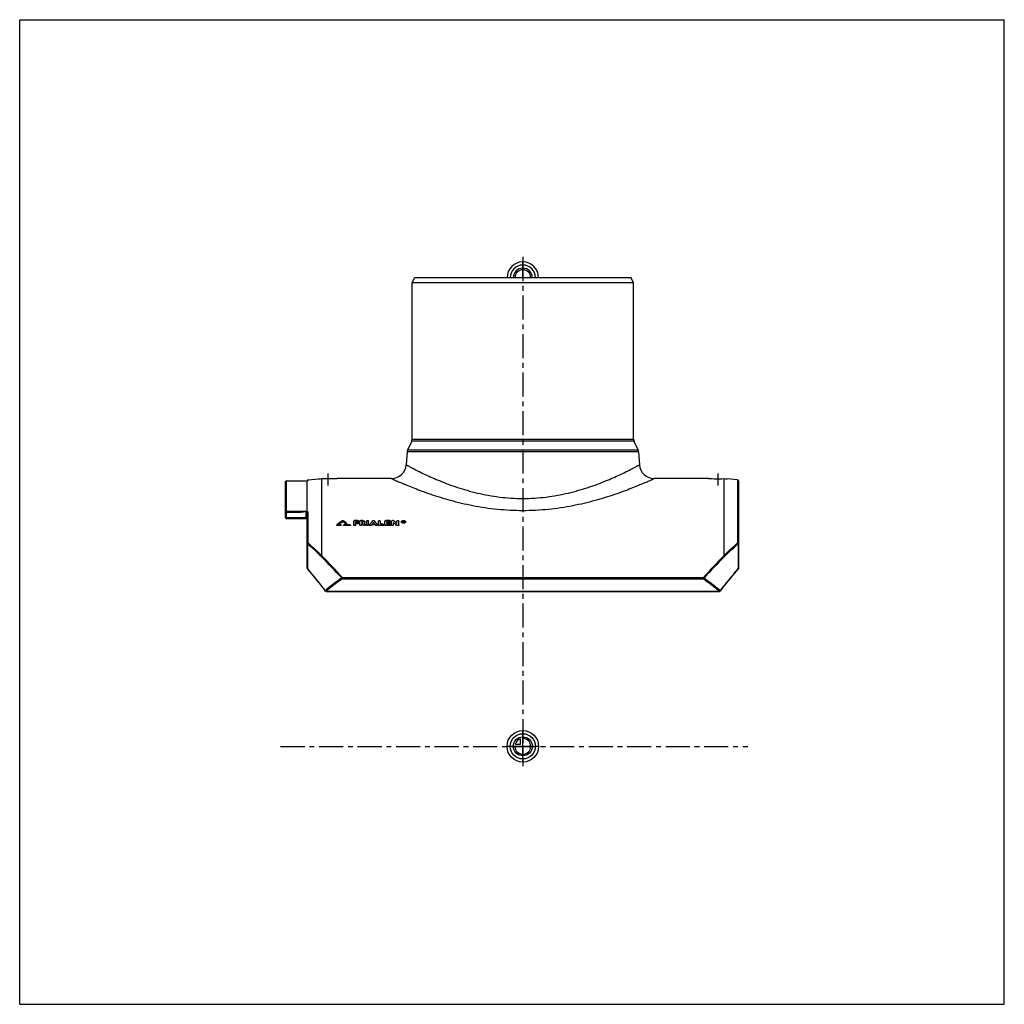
# Model space of a CAD drawing. Header units: millimetres. Extents: x 0 to 1000, y 0 to 1000.
import ezdxf

# ---------------------------------------------------------------- set-up
doc = ezdxf.new("R2010")
doc.units = ezdxf.units.MM
doc.header["$LTSCALE"] = 65.185185
doc.linetypes.add('CENTER', pattern=[0.6, 0.375, -0.075, 0.075, -0.075])
doc.layers.get('0').update_dxf_attribs({"linetype": 'CONTINUOUS'})
for name, color, linetype in [('ACHSEN_S', 7, 'CONTINUOUS'), ('FASEN', 7, 'CONTINUOUS'), ('KOERPER', 7, 'CONTINUOUS'), ('KONST.EL_MIT_GEO', 7, 'CONTINUOUS'), ('KURVEN', 7, 'CONTINUOUS'), ('RUNDUNG', 7, 'CONTINUOUS'), ('SCHNITT', 7, 'CONTINUOUS')]:
    doc.layers.add(name, color=color, linetype=linetype)

msp = doc.modelspace()

# ---------------------------------------------------------------- linework, layer by layer
at = {"color": 7, "linetype": 'Continuous'}
for p, q in [((0, 0), (0, 1000)), ((0, 1000), (1000, 1000)), ((1000, 0), (1000, 1000)), ((0, 0), (1000, 0))]:
    msp.add_line(p, q, dxfattribs=at)
at = {"layer": 'ACHSEN_S', "color": 40, "linetype": 'CENTER'}
for p, q in [((511, 759), (511, 241.8)), ((265, 262), (739.6, 262))]:
    msp.add_line(p, q, dxfattribs=at)
at = {"layer": 'FASEN', "color": 7, "linetype": 'Continuous'}
for p, q in [((398.5, 733), (401.4, 738)), ((398.5, 733), (623.5, 733)), ((401.4, 738), (620.6, 738)), ((623.5, 733), (620.6, 738)), ((292.9, 532.8), (303.5, 533.7)), ((729.1, 532.8), (718.5, 533.7))]:
    msp.add_line(p, q, dxfattribs=at)
at = {"layer": 'KOERPER', "color": 7, "linetype": 'Continuous'}
for p, q in [((398.5, 574.1), (398.5, 733)), ((623.5, 574.1), (623.5, 733)), ((377.6, 534), (322.5, 534)), ((699.5, 534), (644.4, 534))]:
    msp.add_line(p, q, dxfattribs=at)
at = {"layer": 'KONST.EL_MIT_GEO', "color": 7, "linetype": 'Continuous'}
for p, q in [((328.3, 490.2), (328.3, 490.5)), ((339.2, 486.7), (339.2, 490.7)), ((343.5, 491.3), (340.2, 491.3)), ((341.2, 489.4), (341.2, 490.2)), ((343.5, 490.2), (341.2, 490.2)), ((343.5, 490), (343.5, 490.2)), ((344.5, 490.5), (344.5, 490.7)), ((345.5, 486.7), (345.5, 490.7)), ((348, 491.3), (346.5, 491.3)), ((347.5, 489.4), (347.5, 490.2)), ((348, 490.2), (347.5, 490.2)), ((348, 490), (348, 490.2)), ((352.4, 486.7), (352.4, 490.7)), ((354.4, 486.7), (354.4, 490.7)), ((364.3, 486.7), (364.3, 490.7)), ((366.3, 487.5), (366.3, 490.7)), ((370.9, 486.7), (370.9, 490.7)), ((375.6, 491.3), (371.9, 491.3)), ((372.9, 489.4), (372.9, 490.2)), ((375.6, 490.2), (372.9, 490.2)), ((375.6, 490), (375.6, 490.2)), ((376.6, 490.5), (376.6, 490.7)), ((377.5, 486.7), (377.5, 490.7)), ((379.2, 491.3), (378.5, 491.3)), ((383.1, 488.3), (383.1, 490.7)), ((385.1, 486.7), (385.1, 490.7)), ((387.7, 489.9), (387.7, 490.1)), ((389.4, 489.3), (389.4, 490.7)), ((389.8, 490.7), (389.4, 490.7)), ((389.7, 490.2), (389.7, 490.6)), ((389.8, 490.6), (389.7, 490.6)), ((389.8, 490.3), (389.7, 490.3)), ((389.8, 490.2), (389.7, 490.2)), ((389.7, 489.2), (389.7, 490)), ((389.8, 490), (389.7, 490)), ((389.8, 490.3), (389.8, 490.6)), ((389.8, 489.8), (389.8, 490)), ((390, 490.3), (390, 490.4)), ((390.3, 490.1), (390.3, 490.4)), ((392, 489.9), (392, 490.1)), ((322, 486.7), (322, 486.5)), ((322.6, 486.2), (322.6, 486.4)), ((326, 486.4), (322.6, 486.4)), ((326, 486.2), (322.6, 486.2)), ((326, 487.1), (323.7, 487.1)), ((326, 486.2), (326, 486.4)), ((326.6, 486.5), (326.6, 486.7)), ((328.9, 486.7), (328.9, 486.5)), ((335.3, 487.1), (329.5, 487.1)), ((329.5, 486.2), (329.5, 486.4)), ((335.3, 486.4), (329.5, 486.4)), ((335.3, 486.2), (329.5, 486.2)), ((331, 488.2), (331, 488.4)), ((332, 488.4), (332, 488.6)), ((335.3, 486.2), (335.3, 486.4)), ((335.9, 486.5), (335.9, 486.7)), ((343.5, 490), (341.2, 490)), ((343.2, 489.4), (341.2, 489.4)), ((341.2, 486.7), (341.2, 488.3)), ((343.2, 488.3), (341.2, 488.3)), ((343.2, 488.1), (341.2, 488.1)), ((343.2, 488.1), (343.2, 488.3)), ((344.2, 488.6), (344.2, 488.9)), ((348, 490), (347.5, 490)), ((348, 489.4), (347.5, 489.4)), ((347.5, 486.7), (347.5, 488.3)), ((348.2, 488.3), (347.5, 488.3)), ((348.2, 488.1), (347.5, 488.1)), ((348.2, 488.1), (348.2, 488.3)), ((349.5, 486.5), (349.5, 486.7)), ((350.7, 489.6), (350.7, 489.8)), ((351.4, 486.7), (351.4, 487)), ((355.4, 487), (355.4, 486.7)), ((357.3, 486.5), (357.3, 486.7)), ((357.6, 487), (357.6, 487.2)), ((361.1, 487.2), (357.6, 487.2)), ((361.1, 487), (357.6, 487)), ((360.2, 488.3), (358.5, 488.3)), ((359.4, 489.1), (359.4, 489.4)), ((361.1, 487), (361.1, 487.2)), ((361.4, 486.5), (361.4, 486.7)), ((363.3, 486.7), (363.3, 487)), ((365.3, 486.2), (365.3, 486.4)), ((369, 486.4), (365.3, 486.4)), ((369, 486.2), (365.3, 486.2)), ((369, 487.5), (366.3, 487.5)), ((369, 486.2), (369, 486.4)), ((369.9, 486.7), (369.9, 487)), ((371.9, 486.2), (371.9, 486.4)), ((375.6, 486.4), (371.9, 486.4)), ((375.6, 486.2), (371.9, 486.2)), ((375.6, 490), (372.9, 490)), ((375.2, 489.4), (372.9, 489.4)), ((372.9, 487.5), (372.9, 488.3)), ((375.2, 488.3), (372.9, 488.3)), ((375.2, 488.1), (372.9, 488.1)), ((375.6, 487.5), (372.9, 487.5)), ((375.2, 488.1), (375.2, 488.3)), ((375.6, 486.2), (375.6, 486.4)), ((376.2, 488.6), (376.2, 488.9)), ((376.6, 486.7), (376.6, 487)), ((379.5, 486.7), (379.5, 489.4)), ((382.6, 486.4), (382.6, 486.7)), ((383.5, 486.2), (383.5, 486.4)), ((384.1, 486.4), (383.5, 486.4)), ((384.1, 486.2), (383.5, 486.2)), ((384.1, 486.2), (384.1, 486.4)), ((389.7, 489.5), (389.4, 489.5)), ((389.7, 489.2), (389.5, 489.2)), ((389.8, 489.8), (389.7, 489.8)), ((389.8, 489.7), (389.8, 489.8)), ((390, 489.2), (390, 489.5)), ((390.3, 489.5), (390, 489.5)), ((390.2, 489.2), (390, 489.2)), ((390.3, 489.2), (390.3, 489.5))]:
    msp.add_line(p, q, dxfattribs=at)
for centre, radius, start, end in [((535.7, 206.4), 352.6, 126.1471, 127.2935), ((537.7, 205.8), 353.4, 126.3404, 127.2579), ((537.2, 205.9), 352.9, 126.3097, 127.1617), ((120.6, 208.2), 350.4, 53.1111, 53.6623), ((120.8, 207.9), 350.3, 53.1414, 53.6925), ((123.3, 209.8), 348.4, 53.2143, 53.8575), ((564.5, 323.8), 265.4, 140.9448, 141.9847), ((154.2, 323.8), 265.4, 38.0153, 39.0551), ((180.5, 261), 304.5, 48.2981, 49.0723), ((389.8, 488), 2.71, 99.6904, 100.8406), ((389.9, 487.7), 3.04, 87.17, 94.8264), ((389.8, 489.9), 0.455, 86.7574, 90.0106), ((389.8, 490.6), 0.448, 270.0039, 273.3235), ((389.9, 490.4), 0.0742, 0.0716, 11.0844), ((389.9, 490.3), 0.0763, 349.1597, 359.9492), ((137.3, 311.7), 275, 39.5184, 39.9534), ((137.6, 311.5), 274.8, 39.5494, 39.9845), ((141.2, 313.1), 272.8, 39.6451, 40.08), ((348.9, 490.4), 2.1, 303.8425, 305.7467), ((573, 318.4), 273.5, 141.9413, 142.0704), ((566.4, 324), 265, 141.3806, 141.6736), ((565.6, 324.2), 264.1, 141.3496, 141.5743), ((152.3, 324), 265, 38.3264, 38.6194), ((153.1, 324.2), 264.1, 38.4257, 38.6504), ((145.7, 318.4), 273.5, 37.9296, 38.0587), ((173.8, 256), 311.2, 47.8481, 48.6112), ((174, 255.7), 311.1, 47.8795, 48.6425), ((389.8, 492.1), 2.91, 261.1309, 269.1167), ((389.9, 491.9), 2.7, 279.0112, 281.0897)]:
    msp.add_arc(centre, radius, start, end, dxfattribs=at)
for centre, major_axis, ratio, start_param, end_param in [((390, 262), (-34.3, 272.2), 0.18237, -0.60492, -0.60137), ((390.3, 262), (-34.3, 272.2), 0.18237, -0.60492, -0.60098), ((357.3, 262), (76.8, 271.1), 0.33928, 0.69264, 0.69581), ((361.4, 262), (-76.8, 271.1), 0.33928, -0.69581, -0.69264)]:
    msp.add_ellipse(centre, major_axis=major_axis, ratio=ratio, start_param=start_param, end_param=end_param, dxfattribs=at)
for points, knots in [([(327.8, 491.1), (327.8, 491.2), (328, 491.3), (328.3, 491.3), (328.5, 491.3), (328.7, 491.2), (328.7, 491.1)], [0, 0, 0, 0, 0.23068, 0.50001, 0.76934, 1, 1, 1, 1]), ([(339.2, 490.7), (339.2, 490.8), (339.3, 490.9), (339.4, 491), (339.7, 491.2), (340.1, 491.3), (340.2, 491.3)], [0, 0, 0, 0, 0.08758, 0.18242, 0.54149, 1, 1, 1, 1]), ([(343.5, 491.3), (343.7, 491.3), (343.9, 491.3), (344.2, 491.2), (344.4, 491.1), (344.5, 490.9), (344.5, 490.8), (344.5, 490.7)], [0, 0, 0, 0, 0.31228, 0.5269, 0.71296, 0.86761, 1, 1, 1, 1]), ([(344.5, 490.7), (344.5, 490.7), (344.5, 490.6), (344.4, 490.4), (344.1, 490.3), (343.7, 490.2), (343.5, 490.2)], [0, 0, 0, 0, 0.08757, 0.18254, 0.54189, 1, 1, 1, 1]), ([(344.5, 490.5), (344.5, 490.5), (344.5, 490.4), (344.4, 490.2), (344.1, 490), (343.7, 490), (343.5, 490)], [0, 0, 0, 0, 0.08639, 0.18225, 0.53957, 1, 1, 1, 1]), ([(345.5, 490.7), (345.5, 490.8), (345.5, 490.9), (345.6, 491), (346, 491.2), (346.3, 491.3), (346.5, 491.3)], [0, 0, 0, 0, 0.08758, 0.18242, 0.54149, 1, 1, 1, 1]), ([(348, 491.3), (348.4, 491.3), (349, 491.2), (349.8, 491), (350.3, 490.7), (350.5, 490.4), (350.7, 490.1), (350.7, 489.9), (350.7, 489.8)], [0, 0, 0, 0, 0.31139, 0.59041, 0.71095, 0.81759, 0.91228, 1, 1, 1, 1]), ([(348.7, 489.8), (348.7, 489.9), (348.7, 490), (348.6, 490.1), (348.4, 490.2), (348.2, 490.2), (348, 490.2)], [0, 0, 0, 0, 0.18082, 0.34642, 0.54317, 1, 1, 1, 1]), ([(352.4, 490.7), (352.4, 490.8), (352.5, 491), (352.7, 491.1), (353, 491.3), (353.4, 491.3), (353.8, 491.3), (354.1, 491.1), (354.3, 491), (354.4, 490.8), (354.4, 490.7)], [0, 0, 0, 0, 0.08985, 0.20321, 0.34346, 0.5, 0.65655, 0.7968, 0.91015, 1, 1, 1, 1]), ([(358.4, 491), (358.5, 491.1), (358.8, 491.2), (359.4, 491.3), (359.9, 491.2), (360.2, 491.1), (360.3, 491)], [0, 0, 0, 0, 0.22072, 0.50006, 0.77937, 1, 1, 1, 1]), ([(364.3, 490.7), (364.3, 490.8), (364.4, 491), (364.6, 491.1), (365, 491.3), (365.3, 491.3), (365.7, 491.3), (366, 491.1), (366.2, 491), (366.3, 490.8), (366.3, 490.7)], [0, 0, 0, 0, 0.08985, 0.20321, 0.34346, 0.5, 0.65655, 0.7968, 0.91015, 1, 1, 1, 1]), ([(370.9, 490.7), (370.9, 490.8), (371, 490.9), (371.1, 491), (371.4, 491.2), (371.7, 491.3), (371.9, 491.3)], [0, 0, 0, 0, 0.08758, 0.18242, 0.54149, 1, 1, 1, 1]), ([(375.6, 491.3), (375.7, 491.3), (375.9, 491.3), (376.2, 491.2), (376.4, 491.1), (376.5, 490.9), (376.6, 490.8), (376.6, 490.7)], [0, 0, 0, 0, 0.31228, 0.5269, 0.71296, 0.86761, 1, 1, 1, 1]), ([(376.6, 490.7), (376.6, 490.7), (376.5, 490.6), (376.4, 490.4), (376.1, 490.3), (375.7, 490.2), (375.6, 490.2)], [0, 0, 0, 0, 0.08757, 0.18254, 0.54189, 1, 1, 1, 1]), ([(376.6, 490.5), (376.6, 490.5), (376.5, 490.4), (376.4, 490.2), (376.1, 490), (375.7, 490), (375.6, 490)], [0, 0, 0, 0, 0.08639, 0.18225, 0.53957, 1, 1, 1, 1]), ([(377.5, 490.7), (377.5, 490.8), (377.6, 490.9), (377.7, 491), (378, 491.2), (378.3, 491.3), (378.5, 491.3)], [0, 0, 0, 0, 0.08758, 0.18242, 0.54149, 1, 1, 1, 1]), ([(379.2, 491.3), (379.4, 491.3), (379.7, 491.2), (379.9, 491.1), (380, 491)], [0, 0, 0, 0, 0.54537, 1, 1, 1, 1]), ([(383.1, 490.7), (383.1, 490.8), (383.2, 491), (383.4, 491.1), (383.7, 491.3), (384.1, 491.3), (384.5, 491.3), (384.8, 491.1), (385, 491), (385.1, 490.8), (385.1, 490.7)], [0, 0, 0, 0, 0.08985, 0.20321, 0.34346, 0.5, 0.65655, 0.7968, 0.91015, 1, 1, 1, 1]), ([(387.7, 490.1), (387.7, 490.2), (387.7, 490.4), (387.9, 490.6), (388.1, 490.8), (388.4, 491), (389.1, 491.2), (389.9, 491.3), (390.7, 491.2), (391.3, 491), (391.6, 490.8), (391.8, 490.6), (392, 490.4), (392, 490.2), (392, 490.1)], [0, 0, 0, 0, 0.04377, 0.09106, 0.14435, 0.20464, 0.34421, 0.5, 0.65578, 0.79536, 0.85565, 0.90894, 0.95623, 1, 1, 1, 1]), ([(392, 490.1), (392, 490), (392, 489.9), (391.8, 489.6), (391.6, 489.4), (391.3, 489.2), (390.7, 489), (389.9, 488.9), (389.1, 489), (388.4, 489.2), (388.1, 489.4), (387.9, 489.6), (387.7, 489.9), (387.7, 490), (387.7, 490.1)], [0, 0, 0, 0, 0.04375, 0.09117, 0.14463, 0.20505, 0.34458, 0.5, 0.65541, 0.79495, 0.85536, 0.90883, 0.95625, 1, 1, 1, 1]), ([(391.5, 490.1), (391.5, 490.2), (391.4, 490.4), (391.2, 490.6), (390.9, 490.8), (390.5, 491), (389.9, 491), (389.2, 491), (388.8, 490.8), (388.5, 490.6), (388.3, 490.4), (388.2, 490.2), (388.2, 490.1)], [0, 0, 0, 0, 0.09007, 0.14351, 0.20396, 0.34387, 0.5, 0.65613, 0.79604, 0.85649, 0.90993, 1, 1, 1, 1]), ([(388.4, 490.3), (388.4, 490.3), (388.3, 490.2), (388.2, 490.1), (388.2, 490)], [0, 0, 0, 0, 0.26761, 1, 1, 1, 1]), ([(388.2, 490.1), (388.2, 490), (388.3, 489.8), (388.5, 489.5), (388.9, 489.3), (389.2, 489.3), (389.4, 489.2)], [0, 0, 0, 0, 0.18856, 0.41372, 0.68705, 1, 1, 1, 1]), ([(389.3, 490.7), (389.1, 490.7), (388.8, 490.6), (388.5, 490.4), (388.4, 490.3)], [0, 0, 0, 0, 0.54487, 1, 1, 1, 1]), ([(389.8, 490.7), (389.8, 490.7), (390, 490.7), (390.1, 490.7), (390.2, 490.6), (390.3, 490.5), (390.3, 490.5), (390.3, 490.4)], [0, 0, 0, 0, 0.31198, 0.52642, 0.71252, 0.86733, 1, 1, 1, 1]), ([(390, 490.4), (390, 490.5), (390, 490.5), (389.9, 490.6), (389.8, 490.6), (389.8, 490.6)], [0, 0, 0, 0, 0.1847, 0.54931, 1, 1, 1, 1]), ([(389.8, 490.2), (389.8, 490.2), (389.9, 490.2), (390, 490.3), (390, 490.3)], [0, 0, 0, 0, 0.31683, 1, 1, 1, 1]), ([(390, 490.3), (390, 490.3), (390, 490.3), (389.9, 490.3), (389.9, 490.3)], [0, 0, 0, 0, 0.22737, 1, 1, 1, 1]), ([(391.3, 490.3), (391.2, 490.4), (390.7, 490.7), (390.3, 490.7), (390, 490.8)], [0, 0, 0, 0, 0.45054, 1, 1, 1, 1]), ([(390.2, 490.1), (390.2, 490.1), (390.2, 490.1), (390.1, 490.1), (390.1, 490.1)], [0, 0, 0, 0, 0.23438, 1, 1, 1, 1]), ([(390.3, 490), (390.3, 490), (390.3, 489.9), (390.2, 489.9), (390.2, 489.9)], [0, 0, 0, 0, 0.21821, 1, 1, 1, 1]), ([(390.3, 490.3), (390.3, 490.3), (390.3, 490.3), (390.3, 490.2), (390.3, 490.2)], [0, 0, 0, 0, 0.23838, 1, 1, 1, 1]), ([(390.4, 489.3), (390.6, 489.3), (390.8, 489.4), (391.2, 489.6), (391.4, 489.8), (391.5, 490), (391.5, 490.1)], [0, 0, 0, 0, 0.31209, 0.58381, 0.80901, 1, 1, 1, 1]), ([(391.5, 490), (391.5, 490), (391.4, 490.1), (391.4, 490.2), (391.3, 490.3)], [0, 0, 0, 0, 0.2341, 1, 1, 1, 1]), ([(322, 486.7), (322, 486.8), (322, 486.8), (322.1, 486.9), (322.1, 486.9)], [0, 0, 0, 0, 0.22754, 1, 1, 1, 1]), ([(322.6, 486.4), (322.5, 486.4), (322.4, 486.4), (322.2, 486.5), (322, 486.6), (322, 486.7), (322, 486.7)], [0, 0, 0, 0, 0.30939, 0.58791, 0.81592, 1, 1, 1, 1]), ([(322.6, 486.2), (322.5, 486.2), (322.4, 486.2), (322.2, 486.2), (322, 486.3), (322, 486.4), (322, 486.5)], [0, 0, 0, 0, 0.31187, 0.58609, 0.81812, 1, 1, 1, 1]), ([(326, 487.1), (326.1, 487.1), (326.3, 487), (326.4, 487), (326.6, 486.9), (326.6, 486.8), (326.6, 486.7)], [0, 0, 0, 0, 0.30956, 0.5881, 0.81597, 1, 1, 1, 1]), ([(326.6, 486.7), (326.6, 486.7), (326.6, 486.6), (326.4, 486.5), (326.3, 486.4), (326.1, 486.4), (326, 486.4)], [0, 0, 0, 0, 0.18411, 0.41216, 0.69069, 1, 1, 1, 1]), ([(326.6, 486.5), (326.6, 486.4), (326.6, 486.3), (326.4, 486.2), (326.3, 486.2), (326.1, 486.2), (326, 486.2)], [0, 0, 0, 0, 0.18387, 0.41351, 0.68651, 1, 1, 1, 1]), ([(328.9, 486.7), (328.9, 486.8), (329, 486.9), (329.1, 487), (329.3, 487), (329.4, 487.1), (329.5, 487.1)], [0, 0, 0, 0, 0.18405, 0.41194, 0.69049, 1, 1, 1, 1]), ([(329.5, 486.4), (329.4, 486.4), (329.3, 486.4), (329.1, 486.5), (329, 486.6), (328.9, 486.7), (328.9, 486.7)], [0, 0, 0, 0, 0.30936, 0.58788, 0.81591, 1, 1, 1, 1]), ([(329.5, 486.2), (329.4, 486.2), (329.3, 486.2), (329.1, 486.2), (329, 486.3), (328.9, 486.4), (328.9, 486.5)], [0, 0, 0, 0, 0.31129, 0.58635, 0.8179, 1, 1, 1, 1]), ([(332, 488.6), (332, 488.6), (332, 488.5), (331.9, 488.4), (331.7, 488.3), (331.4, 488.3), (331.2, 488.3), (331, 488.4), (331, 488.4)], [0, 0, 0, 0, 0.08523, 0.18553, 0.37312, 0.592, 0.81131, 1, 1, 1, 1]), ([(332, 488.4), (332, 488.4), (332, 488.3), (331.9, 488.2), (331.7, 488.1), (331.4, 488.1), (331.2, 488.1), (331, 488.1), (331, 488.2)], [0, 0, 0, 0, 0.08533, 0.18699, 0.37127, 0.59294, 0.80853, 1, 1, 1, 1]), ([(331.9, 488.8), (331.9, 488.8), (332, 488.7), (332, 488.7), (332, 488.6)], [0, 0, 0, 0, 0.5417, 1, 1, 1, 1]), ([(335.3, 487.1), (335.4, 487.1), (335.5, 487), (335.7, 487), (335.8, 486.9), (335.9, 486.8), (335.9, 486.7)], [0, 0, 0, 0, 0.30956, 0.5881, 0.81597, 1, 1, 1, 1]), ([(335.9, 486.7), (335.9, 486.7), (335.8, 486.6), (335.7, 486.5), (335.5, 486.4), (335.4, 486.4), (335.3, 486.4)], [0, 0, 0, 0, 0.18411, 0.41216, 0.69069, 1, 1, 1, 1]), ([(335.9, 486.5), (335.9, 486.4), (335.8, 486.3), (335.7, 486.2), (335.5, 486.2), (335.4, 486.2), (335.3, 486.2)], [0, 0, 0, 0, 0.18387, 0.41351, 0.68651, 1, 1, 1, 1]), ([(341.2, 487), (341.2, 486.9), (341.2, 486.7), (340.9, 486.5), (340.6, 486.4), (340.2, 486.4), (339.9, 486.4), (339.5, 486.5), (339.3, 486.7), (339.2, 486.9), (339.2, 487)], [0, 0, 0, 0, 0.09195, 0.20595, 0.34528, 0.5, 0.65473, 0.79406, 0.90805, 1, 1, 1, 1]), ([(341.2, 486.7), (341.2, 486.6), (341.2, 486.5), (340.9, 486.3), (340.6, 486.2), (340.2, 486.1), (339.9, 486.2), (339.5, 486.3), (339.3, 486.5), (339.2, 486.6), (339.2, 486.7)], [0, 0, 0, 0, 0.09311, 0.20565, 0.34616, 0.49976, 0.6543, 0.79409, 0.90702, 1, 1, 1, 1]), ([(343.2, 489.4), (343.3, 489.4), (343.6, 489.4), (343.9, 489.3), (344.1, 489.1), (344.2, 489), (344.2, 488.9)], [0, 0, 0, 0, 0.31142, 0.591, 0.81823, 1, 1, 1, 1]), ([(344.2, 488.9), (344.2, 488.8), (344.1, 488.6), (343.9, 488.5), (343.6, 488.4), (343.3, 488.3), (343.2, 488.3)], [0, 0, 0, 0, 0.18188, 0.40936, 0.68892, 1, 1, 1, 1]), ([(344.2, 488.6), (344.2, 488.6), (344.1, 488.4), (343.9, 488.2), (343.6, 488.1), (343.3, 488.1), (343.2, 488.1)], [0, 0, 0, 0, 0.18155, 0.40969, 0.68595, 1, 1, 1, 1]), ([(347.5, 487), (347.5, 486.9), (347.4, 486.7), (347.2, 486.5), (346.9, 486.4), (346.5, 486.4), (346.1, 486.4), (345.8, 486.5), (345.6, 486.7), (345.5, 486.9), (345.5, 487)], [0, 0, 0, 0, 0.09195, 0.20595, 0.34528, 0.5, 0.65473, 0.79406, 0.90805, 1, 1, 1, 1]), ([(347.5, 486.7), (347.5, 486.6), (347.4, 486.5), (347.2, 486.3), (346.9, 486.2), (346.5, 486.1), (346.1, 486.2), (345.8, 486.3), (345.6, 486.5), (345.5, 486.6), (345.5, 486.7)], [0, 0, 0, 0, 0.09311, 0.20565, 0.34616, 0.49976, 0.6543, 0.79409, 0.90702, 1, 1, 1, 1]), ([(348.5, 489.9), (348.5, 489.9), (348.3, 489.9), (348.2, 490), (348, 490)], [0, 0, 0, 0, 0.22709, 1, 1, 1, 1]), ([(348, 489.4), (348.1, 489.4), (348.3, 489.5), (348.5, 489.5), (348.6, 489.6), (348.7, 489.7), (348.7, 489.8), (348.7, 489.8)], [0, 0, 0, 0, 0.31119, 0.52533, 0.71149, 0.86676, 1, 1, 1, 1]), ([(348.7, 489.7), (348.7, 489.7), (348.6, 489.8), (348.6, 489.8), (348.5, 489.9)], [0, 0, 0, 0, 0.22239, 1, 1, 1, 1]), ([(351.4, 487), (351.4, 486.9), (351.4, 486.8), (351.2, 486.6), (350.9, 486.5), (350.6, 486.4), (350.3, 486.4), (350, 486.5), (349.7, 486.6), (349.6, 486.7), (349.5, 486.7)], [0, 0, 0, 0, 0.08747, 0.19182, 0.31786, 0.46096, 0.6114, 0.75773, 0.88942, 1, 1, 1, 1]), ([(351.4, 486.7), (351.4, 486.7), (351.4, 486.5), (351.2, 486.4), (350.9, 486.2), (350.6, 486.2), (350.3, 486.2), (349.9, 486.2), (349.6, 486.3), (349.5, 486.5)], [0, 0, 0, 0, 0.08636, 0.19156, 0.3183, 0.45981, 0.61283, 0.75836, 1, 1, 1, 1]), ([(350.7, 489.8), (350.7, 489.7), (350.7, 489.5), (350.5, 489.3), (350.3, 489), (350.1, 488.9), (350, 488.8)], [0, 0, 0, 0, 0.21463, 0.44647, 0.70673, 1, 1, 1, 1]), ([(350.7, 489.6), (350.7, 489.4), (350.6, 489), (350.3, 488.8), (350.2, 488.7)], [0, 0, 0, 0, 0.45268, 1, 1, 1, 1]), ([(351.3, 487.2), (351.3, 487.2), (351.4, 487.1), (351.4, 487), (351.4, 487)], [0, 0, 0, 0, 0.27044, 1, 1, 1, 1]), ([(354.4, 487), (354.4, 486.9), (354.3, 486.7), (354.1, 486.5), (353.8, 486.4), (353.4, 486.4), (353, 486.4), (352.7, 486.5), (352.5, 486.7), (352.4, 486.9), (352.4, 487)], [0, 0, 0, 0, 0.09195, 0.20595, 0.34528, 0.5, 0.65473, 0.79406, 0.90805, 1, 1, 1, 1]), ([(354.4, 486.7), (354.4, 486.6), (354.3, 486.5), (354.1, 486.3), (353.8, 486.2), (353.4, 486.1), (353, 486.2), (352.7, 486.3), (352.5, 486.5), (352.4, 486.6), (352.4, 486.7)], [0, 0, 0, 0, 0.09311, 0.20565, 0.34616, 0.49976, 0.6543, 0.79409, 0.90702, 1, 1, 1, 1]), ([(355.4, 487), (355.4, 487), (355.4, 487.1), (355.4, 487.1), (355.4, 487.2)], [0, 0, 0, 0, 0.23918, 1, 1, 1, 1]), ([(357.3, 486.7), (357.2, 486.7), (357.1, 486.6), (356.8, 486.5), (356.5, 486.4), (356.2, 486.4), (355.8, 486.5), (355.6, 486.6), (355.4, 486.8), (355.4, 486.9), (355.4, 487)], [0, 0, 0, 0, 0.10957, 0.24057, 0.38672, 0.53743, 0.68105, 0.80764, 0.91236, 1, 1, 1, 1]), ([(357.3, 486.5), (357.2, 486.4), (356.9, 486.2), (356.5, 486.2), (356.2, 486.2), (355.8, 486.2), (355.6, 486.3), (355.4, 486.5), (355.4, 486.7), (355.4, 486.7)], [0, 0, 0, 0, 0.23901, 0.38538, 0.53817, 0.67996, 0.80824, 0.91301, 1, 1, 1, 1]), ([(363.3, 487), (363.3, 486.9), (363.3, 486.8), (363.1, 486.6), (362.9, 486.5), (362.6, 486.4), (362.2, 486.4), (361.8, 486.5), (361.6, 486.6), (361.4, 486.7)], [0, 0, 0, 0, 0.08788, 0.19288, 0.31981, 0.46382, 0.61495, 0.76152, 1, 1, 1, 1]), ([(363.3, 486.7), (363.3, 486.7), (363.3, 486.5), (363.1, 486.3), (362.9, 486.2), (362.6, 486.2), (362.2, 486.2), (361.8, 486.2), (361.6, 486.4), (361.4, 486.5)], [0, 0, 0, 0, 0.08664, 0.19211, 0.31968, 0.46171, 0.61501, 0.76046, 1, 1, 1, 1]), ([(363.3, 487.2), (363.3, 487.2), (363.3, 487.1), (363.3, 487), (363.3, 487)], [0, 0, 0, 0, 0.26874, 1, 1, 1, 1]), ([(365.3, 486.4), (365.2, 486.4), (365, 486.4), (364.6, 486.5), (364.4, 486.7), (364.3, 486.9), (364.3, 487)], [0, 0, 0, 0, 0.30946, 0.58808, 0.81611, 1, 1, 1, 1]), ([(365.3, 486.2), (365.2, 486.2), (365, 486.2), (364.6, 486.3), (364.4, 486.5), (364.3, 486.6), (364.3, 486.7)], [0, 0, 0, 0, 0.30992, 0.58856, 0.81569, 1, 1, 1, 1]), ([(369, 487.5), (369.1, 487.5), (369.3, 487.5), (369.6, 487.4), (369.9, 487.2), (369.9, 487), (369.9, 487)], [0, 0, 0, 0, 0.30977, 0.58846, 0.8162, 1, 1, 1, 1]), ([(369.9, 487), (369.9, 486.9), (369.9, 486.7), (369.6, 486.5), (369.3, 486.4), (369.1, 486.4), (369, 486.4)], [0, 0, 0, 0, 0.18391, 0.4119, 0.69056, 1, 1, 1, 1]), ([(369.9, 486.7), (369.9, 486.6), (369.9, 486.5), (369.6, 486.3), (369.3, 486.2), (369.1, 486.2), (369, 486.2)], [0, 0, 0, 0, 0.18357, 0.41221, 0.68758, 1, 1, 1, 1]), ([(371.9, 486.4), (371.8, 486.4), (371.6, 486.4), (371.2, 486.5), (371, 486.7), (370.9, 486.9), (370.9, 487)], [0, 0, 0, 0, 0.30946, 0.58808, 0.81611, 1, 1, 1, 1]), ([(371.9, 486.2), (371.8, 486.2), (371.6, 486.2), (371.2, 486.3), (371, 486.5), (370.9, 486.6), (370.9, 486.7)], [0, 0, 0, 0, 0.30992, 0.58856, 0.81569, 1, 1, 1, 1]), ([(375.2, 489.4), (375.4, 489.4), (375.6, 489.4), (375.9, 489.3), (376.2, 489.1), (376.2, 489), (376.2, 488.9)], [0, 0, 0, 0, 0.31142, 0.591, 0.81823, 1, 1, 1, 1]), ([(376.2, 488.9), (376.2, 488.8), (376.2, 488.6), (375.9, 488.5), (375.6, 488.4), (375.4, 488.3), (375.2, 488.3)], [0, 0, 0, 0, 0.18188, 0.40936, 0.68892, 1, 1, 1, 1]), ([(376.2, 488.6), (376.2, 488.6), (376.2, 488.4), (375.9, 488.2), (375.6, 488.1), (375.4, 488.1), (375.2, 488.1)], [0, 0, 0, 0, 0.18155, 0.40969, 0.68595, 1, 1, 1, 1]), ([(375.6, 487.5), (375.7, 487.5), (375.9, 487.5), (376.3, 487.4), (376.5, 487.2), (376.6, 487), (376.6, 487)], [0, 0, 0, 0, 0.30977, 0.58846, 0.8162, 1, 1, 1, 1]), ([(376.6, 487), (376.6, 486.9), (376.5, 486.7), (376.3, 486.5), (375.9, 486.4), (375.7, 486.4), (375.6, 486.4)], [0, 0, 0, 0, 0.18391, 0.4119, 0.69056, 1, 1, 1, 1]), ([(376.6, 486.7), (376.6, 486.6), (376.5, 486.5), (376.3, 486.3), (375.9, 486.2), (375.7, 486.2), (375.6, 486.2)], [0, 0, 0, 0, 0.18357, 0.41221, 0.68758, 1, 1, 1, 1]), ([(379.5, 487), (379.5, 486.9), (379.5, 486.7), (379.2, 486.5), (378.9, 486.4), (378.5, 486.4), (378.2, 486.4), (377.8, 486.5), (377.6, 486.7), (377.5, 486.9), (377.5, 487)], [0, 0, 0, 0, 0.09195, 0.20595, 0.34528, 0.5, 0.65473, 0.79406, 0.90805, 1, 1, 1, 1]), ([(379.5, 486.7), (379.5, 486.6), (379.5, 486.5), (379.2, 486.3), (378.9, 486.2), (378.5, 486.1), (378.2, 486.2), (377.8, 486.3), (377.6, 486.5), (377.5, 486.6), (377.5, 486.7)], [0, 0, 0, 0, 0.09311, 0.20565, 0.34616, 0.49976, 0.6543, 0.79409, 0.90702, 1, 1, 1, 1]), ([(383.5, 486.4), (383.3, 486.4), (383, 486.4), (382.7, 486.6), (382.6, 486.7)], [0, 0, 0, 0, 0.54314, 1, 1, 1, 1]), ([(383.5, 486.2), (383.3, 486.2), (383, 486.2), (382.7, 486.3), (382.6, 486.4)], [0, 0, 0, 0, 0.54258, 1, 1, 1, 1]), ([(385.1, 487), (385.1, 486.9), (385, 486.7), (384.8, 486.5), (384.5, 486.4), (384.2, 486.4), (384.1, 486.4)], [0, 0, 0, 0, 0.1839, 0.41193, 0.69056, 1, 1, 1, 1]), ([(385.1, 486.7), (385.1, 486.6), (385, 486.5), (384.8, 486.3), (384.5, 486.2), (384.2, 486.2), (384.1, 486.2)], [0, 0, 0, 0, 0.18421, 0.41245, 0.68993, 1, 1, 1, 1]), ([(392, 489.9), (392, 489.8), (392, 489.6), (391.8, 489.4), (391.6, 489.2), (391.3, 488.9), (390.7, 488.7), (389.9, 488.7), (389.1, 488.7), (388.4, 488.9), (388.1, 489.2), (387.9, 489.4), (387.7, 489.6), (387.7, 489.8), (387.7, 489.9)], [0, 0, 0, 0, 0.04391, 0.09164, 0.14469, 0.20503, 0.34487, 0.50017, 0.6551, 0.79517, 0.85528, 0.90847, 0.95628, 1, 1, 1, 1]), ([(389.8, 489.2), (389.9, 489.2), (390.1, 489.2), (390.3, 489.2), (390.3, 489.2)], [0, 0, 0, 0, 0.75294, 1, 1, 1, 1])]:
    msp.add_open_spline(points, degree=3, knots=knots, dxfattribs=at)
for points in [[(389.9, 490.3), (389.9, 490.3), (389.8, 490.3), (389.8, 490.3)], [(390.3, 490.2), (390.3, 490.2), (390.3, 490.2), (390.2, 490.1)], [(390.3, 490.1), (390.3, 490.1), (390.3, 490), (390.3, 490)], [(390, 489.2), (389.9, 489.4), (389.9, 489.5), (389.8, 489.7)]]:
    msp.add_open_spline(points, degree=3, dxfattribs=at)
at = {"layer": 'KURVEN', "color": 40, "linetype": 'Continuous'}
for p, q in [((511, 738), (511, 753.9)), ((511, 246), (511, 278)), ((527, 262), (495, 262)), ((503.3, 264.2), (508.8, 264.2)), ((508.8, 264.2), (508.8, 269.7))]:
    msp.add_line(p, q, dxfattribs=at)
for radius in [16, 12.8, 9.6]:
    msp.add_circle((511, 262), radius, dxfattribs=at)
for centre, radius, start, end in [((511, 738), 16, 0, 180), ((511, 738), 12.8, 0, 180), ((511, 738), 9.6, 0, 179.9999), ((511, 738), 8, 0, 179.9999), ((511, 262), 8, 180, 90), ((511, 262), 8, 105.962, 164.038)]:
    msp.add_arc(centre, radius, start, end, dxfattribs=at)
at = {"layer": 'RUNDUNG', "color": 7, "linetype": 'Continuous'}
for p, q in [((398.1, 572), (393.9, 562.8)), ((623.9, 572), (398.1, 572)), ((398.5, 574.1), (623.5, 574.1)), ((623.9, 572), (628.1, 562.8)), ((393.4, 561.1), (392.5, 548)), ((628.6, 561.1), (393.4, 561.1)), ((628.1, 562.8), (393.9, 562.8)), ((628.6, 561.1), (629.5, 548)), ((270, 494), (270, 530.6)), ((271, 493), (271, 531.6)), ((271, 531.6), (292, 531.6)), ((271, 531.6), (292, 531.6)), ((292, 531.7), (292, 531.8)), ((292, 500.7), (292, 531.6)), ((292.9, 531.8), (292.8, 531.8)), ((292.9, 531.8), (292.9, 532.8)), ((729.1, 532.8), (729.1, 468.8)), ((730, 531.8), (730, 442.8)), ((271, 500.7), (292, 500.7)), ((291.5, 500.3), (286, 499.8)), ((292.9, 468.8), (292.9, 500.2)), ((270, 499.8), (286, 499.8)), ((292, 494), (270, 494)), ((291, 493), (271, 493)), ((291, 493), (291, 498.8)), ((292, 498.8), (291, 498.8)), ((292, 442.8), (292, 498.8)), ((292.2, 468.1), (292, 468.1)), ((292.2, 468.1), (292.2, 442.8)), ((730, 468.1), (729.8, 468.1)), ((729.8, 468.1), (729.8, 442.8)), ((292.2, 442.8), (292, 442.8)), ((727.9, 439.9), (729.8, 442.1)), ((730, 442.8), (729.8, 442.8)), ((327.7, 433.6), (327.7, 432.1)), ((327.7, 433.6), (694.3, 433.6)), ((327.7, 432.1), (694.3, 432.1)), ((694.3, 433.6), (694.3, 432.1)), ((717.8, 427.6), (719.9, 430.1)), ((719.9, 430.1), (722, 432.6)), ((721.9, 432.6), (724, 435.1)), ((724, 435.1), (726, 437.5)), ((726, 437.5), (727.9, 439.9)), ((711.6, 419.7), (713.6, 422.3)), ((713.6, 422.3), (715.7, 425)), ((715.7, 425), (717.8, 427.6)), ((311.2, 419.4), (311.2, 419.6)), ((311.2, 419.6), (710.8, 419.6)), ((311.2, 419.4), (710.8, 419.4)), ((710.8, 419.6), (710.8, 419.4))]:
    msp.add_line(p, q, dxfattribs=at)
msp.add_lwpolyline([(292.2, 442.1), (294.1, 439.9), (296, 437.5), (298, 435.1), (300.1, 432.6), (302.1, 430.1), (304.2, 427.6), (306.3, 425), (308.4, 422.3), (310.4, 419.7)], dxfattribs=at)
for centre, radius, start, end in [((393.5, 574.1), 5, 335.556, 360), ((628.5, 574.1), 5, 180, 204.444), ((398.4, 560.8), 5, 155.556, 176), ((623.6, 560.8), 5, 4, 24.444), ((377.6, 549), 15, 270, 356), ((644.4, 549), 15, 184, 270), ((271, 530.6), 1, 90, 180), ((271, 530.6), 0.99, 176.2151, 179.9969), ((289.7, 547.4), 15.9, 275.055, 277.3301), ((289.7, 548), 16.5, 277.3243, 277.9138), ((293, 531.8), 1, 95, 180), ((293, 530.8), 0.992, 95.0616, 104.5794), ((729, 531.8), 1, 0, 85), ((271, 494), 1, 180, 270), ((291, 492), 1, 0, 90), ((3155.6, 3513.8), 4180.3, 226.7678, 227.0324), ((3155.6, 3491), 4162.8, 226.5526, 226.8185), ((-2034.9, 3386.3), 4018.9, 313.1767, 313.4522), ((-2034.6, 3408), 4035.5, 312.9629, 313.237), ((-2869.2, -2559.3), 4378.3, 43.1124, 43.507), ((-2882.8, -2550.3), 4383, 42.9049, 43.3), ((3728.6, -2385.4), 4141.6, 136.6885, 137.1066), ((3715.8, -2393.9), 4137.2, 136.4815, 136.8992), ((293, 442.8), 1, 180, 219.6745), ((-722.3, -402.7), 1320.6, 38.5517, 39.8061), ((292.5, 442.4), 0.389, 216.8734, 219.6767), ((729, 442.8), 1, 320.3377, 360), ((311.2, 420.4), 1, 218.3935, 270), ((710.8, 420.4), 1, 270, 321.6051)]:
    msp.add_arc(centre, radius, start, end, dxfattribs=at)
for points, knots in [([(392.5, 548), (392.5, 548), (392.5, 547.9), (392.6, 547.9), (392.6, 547.9), (392.7, 547.9), (392.8, 547.8), (392.9, 547.7), (393.1, 547.6), (393.5, 547.4), (393.9, 547.2), (394.3, 547), (395.1, 546.6), (396.2, 546), (397.8, 545.1), (399.6, 544.2), (401.7, 543.1), (404.1, 541.9), (407.7, 540.1), (412.8, 537.7), (419.5, 534.6), (427.1, 531.4), (435.5, 528.1), (444.7, 524.9), (454.5, 521.9), (468.6, 518.2), (487.5, 514.7), (511, 513.3), (534.5, 514.7), (553.4, 518.2), (567.5, 521.9), (577.3, 524.9), (586.5, 528.1), (594.9, 531.4), (602.5, 534.6), (609.2, 537.7), (614.3, 540.1), (617.9, 541.9), (620.3, 543.1), (622.4, 544.2), (624.2, 545.1), (625.8, 546), (626.9, 546.6), (627.7, 547), (628.1, 547.2), (628.5, 547.4), (628.9, 547.6), (629.1, 547.7), (629.2, 547.8), (629.3, 547.9), (629.4, 547.9), (629.4, 547.9), (629.5, 547.9), (629.5, 548), (629.5, 548)], [0, 0, 0, 0, 0.00004, 0.00017, 0.00037, 0.00067, 0.00104, 0.0015, 0.00266, 0.00415, 0.00597, 0.00811, 0.01058, 0.01645, 0.02357, 0.03187, 0.04134, 0.05191, 0.06355, 0.08983, 0.11979, 0.15307, 0.18934, 0.22827, 0.26958, 0.31295, 0.40456, 0.5, 0.59544, 0.68705, 0.73042, 0.77173, 0.81067, 0.84693, 0.88021, 0.91018, 0.93645, 0.94809, 0.95866, 0.96813, 0.97643, 0.98355, 0.98942, 0.99189, 0.99403, 0.99585, 0.99734, 0.9985, 0.99896, 0.99933, 0.99963, 0.99983, 0.99996, 1, 1, 1, 1]), ([(270, 530.6), (270, 530.8), (270.1, 531), (270.3, 531.3), (270.6, 531.5), (270.9, 531.6), (271, 531.6)], [0, 0, 0, 0, 0.24954, 0.49935, 0.74954, 1, 1, 1, 1]), ([(292.8, 531.8), (292.8, 531.8), (292.5, 531.8), (292.2, 531.7), (291.9, 531.7)], [0, 0, 0, 0, 0.23329, 1, 1, 1, 1]), ([(292, 531.6), (292, 531.6), (292, 531.6), (292, 531.6), (292, 531.6), (292, 531.6)], [0, 0, 0, 0, 0.68788, 0.90802, 1, 1, 1, 1]), ([(377.6, 534), (377.6, 534), (377.6, 534), (377.6, 534), (377.7, 534), (377.8, 533.9), (378, 533.8), (378.3, 533.7), (378.7, 533.5), (379.1, 533.3), (379.7, 533), (380.6, 532.6), (381.9, 532), (383.8, 531.2), (385.9, 530.3), (388.4, 529.2), (391.1, 528.1), (395.3, 526.3), (401.2, 524), (409, 521), (417.8, 517.9), (427.4, 514.8), (437.7, 511.8), (448.8, 509), (464.5, 505.6), (485.3, 502.5), (511, 501.2), (536.7, 502.5), (557.5, 505.6), (573.2, 509), (584.3, 511.8), (594.6, 514.8), (604.2, 517.9), (613, 521), (620.8, 524), (626.7, 526.3), (630.9, 528.1), (633.6, 529.2), (636.1, 530.3), (638.2, 531.2), (640.1, 532), (641.4, 532.6), (642.3, 533), (642.9, 533.3), (643.3, 533.5), (643.7, 533.7), (644, 533.8), (644.2, 533.9), (644.3, 534), (644.4, 534), (644.4, 534), (644.4, 534), (644.4, 534)], [0, 0, 0, 0, 0.00004, 0.00017, 0.00038, 0.00068, 0.00154, 0.00273, 0.00426, 0.00612, 0.00832, 0.01084, 0.01686, 0.02413, 0.03263, 0.04229, 0.05308, 0.06493, 0.09165, 0.12203, 0.15567, 0.19219, 0.23125, 0.27251, 0.31565, 0.4062, 0.5, 0.5938, 0.68435, 0.72749, 0.76875, 0.80781, 0.84433, 0.87797, 0.90835, 0.93507, 0.94692, 0.95771, 0.96737, 0.97587, 0.98314, 0.98916, 0.99168, 0.99388, 0.99574, 0.99727, 0.99846, 0.99932, 0.99962, 0.99983, 0.99996, 1, 1, 1, 1]), ([(271, 500.7), (270.9, 500.7), (270.6, 500.6), (270.3, 500.4), (270.1, 500.1), (270, 499.9), (270, 499.8)], [0, 0, 0, 0, 0.26433, 0.52051, 0.76468, 1, 1, 1, 1]), ([(292, 500.7), (292, 500.6), (291.9, 500.6), (291.9, 500.6), (291.8, 500.5), (291.7, 500.5), (291.5, 500.5), (291.3, 500.4), (291.2, 500.4), (290.9, 500.4), (290.6, 500.3), (290.2, 500.3), (289.8, 500.2), (289.4, 500.2), (288.9, 500.1), (288.3, 500), (287.5, 499.9), (286.7, 499.9), (286.2, 499.8), (286, 499.8)], [0, 0, 0, 0, 0.00981, 0.02349, 0.03819, 0.0533, 0.08405, 0.11515, 0.14642, 0.1778, 0.24075, 0.30383, 0.367, 0.43023, 0.49348, 0.62006, 0.74669, 0.87334, 1, 1, 1, 1]), ([(291, 498.8), (291, 499.1), (291.1, 499.6), (291.4, 500.1), (291.5, 500.3)], [0, 0, 0, 0, 0.50021, 1, 1, 1, 1]), ([(291.5, 500.3), (291.7, 500.3), (292.1, 500.4), (292.6, 500.3), (292.9, 500.2)], [0, 0, 0, 0, 0.27133, 1, 1, 1, 1]), ([(292, 498.8), (292, 498.9), (292, 499.2), (292.2, 499.7), (292.5, 500), (292.8, 500.2), (292.9, 500.2)], [0, 0, 0, 0, 0.24647, 0.49429, 0.7451, 1, 1, 1, 1]), ([(292.9, 468.8), (292.8, 468.8), (292.6, 468.8), (292.3, 468.6), (292.1, 468.4), (292, 468.2), (292, 468.1)], [0, 0, 0, 0, 0.28007, 0.54227, 0.78015, 1, 1, 1, 1]), ([(292.9, 468.8), (292.8, 468.8), (292.5, 468.6), (292.3, 468.3), (292.2, 468.1)], [0, 0, 0, 0, 0.24855, 1, 1, 1, 1]), ([(729.1, 468.8), (729.2, 468.8), (729.5, 468.6), (729.7, 468.3), (729.8, 468.1)], [0, 0, 0, 0, 0.24855, 1, 1, 1, 1]), ([(729.1, 468.8), (729.2, 468.8), (729.4, 468.8), (729.7, 468.6), (729.9, 468.4), (730, 468.2), (730, 468.1)], [0, 0, 0, 0, 0.28007, 0.54227, 0.78015, 1, 1, 1, 1]), ([(307, 455.6), (306.8, 455.4), (306.5, 455.2), (306.3, 454.9), (306.3, 454.9)], [0, 0, 0, 0, 0.75591, 1, 1, 1, 1]), ([(307, 455.6), (307, 455.6), (307, 455.6), (307, 455.6), (307, 455.6)], [0, 0, 0, 0, 0.28756, 1, 1, 1, 1]), ([(715, 455.6), (715, 455.6), (715, 455.6), (715, 455.6), (715, 455.6)], [0, 0, 0, 0, 0.23605, 1, 1, 1, 1]), ([(715, 455.6), (715.2, 455.4), (715.5, 455.2), (715.7, 454.9), (715.7, 454.9)], [0, 0, 0, 0, 0.75597, 1, 1, 1, 1]), ([(292.2, 442.2), (292.2, 442.2), (292.1, 442.5), (292.2, 442.7), (292.2, 442.8)], [0, 0, 0, 0, 0.4492, 1, 1, 1, 1]), ([(729.8, 442.8), (728.3, 441), (724.5, 436.4), (718.4, 429), (713.8, 423.3), (711.5, 420.4)], [0, 0, 0, 0, 0.2427, 0.61613, 1, 1, 1, 1]), ([(729.8, 442.8), (729.8, 442.7), (729.9, 442.6), (729.9, 442.4), (729.8, 442.2), (729.8, 442.1)], [0, 0, 0, 0, 0.29153, 0.55345, 1, 1, 1, 1]), ([(327, 432.9), (325.6, 431.9), (319.9, 427.9), (314.5, 423.7), (310.5, 420.4)], [0, 0, 0, 0, 0.25354, 1, 1, 1, 1]), ([(327.7, 432.1), (326.2, 431.1), (320.6, 427.1), (315.2, 422.9), (311.2, 419.6)], [0, 0, 0, 0, 0.25351, 1, 1, 1, 1]), ([(327.7, 433.6), (327.5, 433.5), (327.3, 433.3), (327.1, 433.1), (327, 432.9)], [0, 0, 0, 0, 0.50249, 1, 1, 1, 1]), ([(327.7, 432.1), (327.6, 432.2), (327.4, 432.3), (327.3, 432.5), (327.1, 432.7), (327, 432.8), (327, 432.9)], [0, 0, 0, 0, 0.23426, 0.48671, 0.74606, 1, 1, 1, 1]), ([(694.3, 433.6), (694.5, 433.5), (694.7, 433.3), (694.9, 433.1), (695, 432.9)], [0, 0, 0, 0, 0.50249, 1, 1, 1, 1]), ([(695, 432.9), (695, 432.8), (694.9, 432.7), (694.7, 432.5), (694.6, 432.3), (694.4, 432.2), (694.3, 432.1)], [0, 0, 0, 0, 0.25394, 0.51329, 0.76574, 1, 1, 1, 1]), ([(694.3, 432.1), (695.8, 431.1), (701.4, 427.1), (706.8, 422.9), (710.8, 419.6)], [0, 0, 0, 0, 0.25351, 1, 1, 1, 1]), ([(695, 432.9), (696.4, 431.9), (702.1, 427.9), (707.5, 423.7), (711.5, 420.4)], [0, 0, 0, 0, 0.25354, 1, 1, 1, 1]), ([(310.5, 420.4), (310.4, 420.3), (310.4, 420.2), (310.3, 420), (310.3, 419.9), (310.4, 419.8), (310.4, 419.7)], [0, 0, 0, 0, 0.30627, 0.57187, 0.7987, 1, 1, 1, 1]), ([(311.2, 419.6), (311.1, 419.6), (311, 419.7), (310.8, 419.9), (310.6, 420.1), (310.5, 420.3), (310.5, 420.4)], [0, 0, 0, 0, 0.23889, 0.4929, 0.75064, 1, 1, 1, 1]), ([(711.5, 420.4), (711.5, 420.3), (711.4, 420.1), (711.2, 419.9), (711, 419.7), (710.9, 419.6), (710.8, 419.6)], [0, 0, 0, 0, 0.24928, 0.50705, 0.76111, 1, 1, 1, 1]), ([(711.6, 419.7), (711.6, 419.8), (711.7, 419.9), (711.7, 420), (711.6, 420.2), (711.6, 420.3), (711.5, 420.4)], [0, 0, 0, 0, 0.20132, 0.42806, 0.69382, 1, 1, 1, 1])]:
    msp.add_open_spline(points, degree=3, knots=knots, dxfattribs=at)
at = {"layer": 'SCHNITT', "color": 7, "linetype": 'Continuous'}
for p, q in [((307, 455.6), (307, 533.9)), ((715, 533.9), (715, 455.6))]:
    msp.add_line(p, q, dxfattribs=at)
at = {"layer": 'SCHNITT', "color": 40, "linetype": 'CENTER'}
for p, q in [((313, 539), (313, 527)), ((709, 539), (709, 527))]:
    msp.add_line(p, q, dxfattribs=at)
at = {"layer": 'SCHNITT', "color": 7, "linetype": 'Continuous'}
for centre, radius, start, end in [((289.2, 805.4), 272.1, 273.0069, 273.7451), ((313, 806), 272.1, 268.7367, 272.0007), ((709, 805.8), 272, 267.9983, 271.2643), ((732.8, 805.2), 271.9, 266.2546, 266.9934)]:
    msp.add_arc(centre, radius, start, end, dxfattribs=at)

doc.saveas('drawing.dxf')
